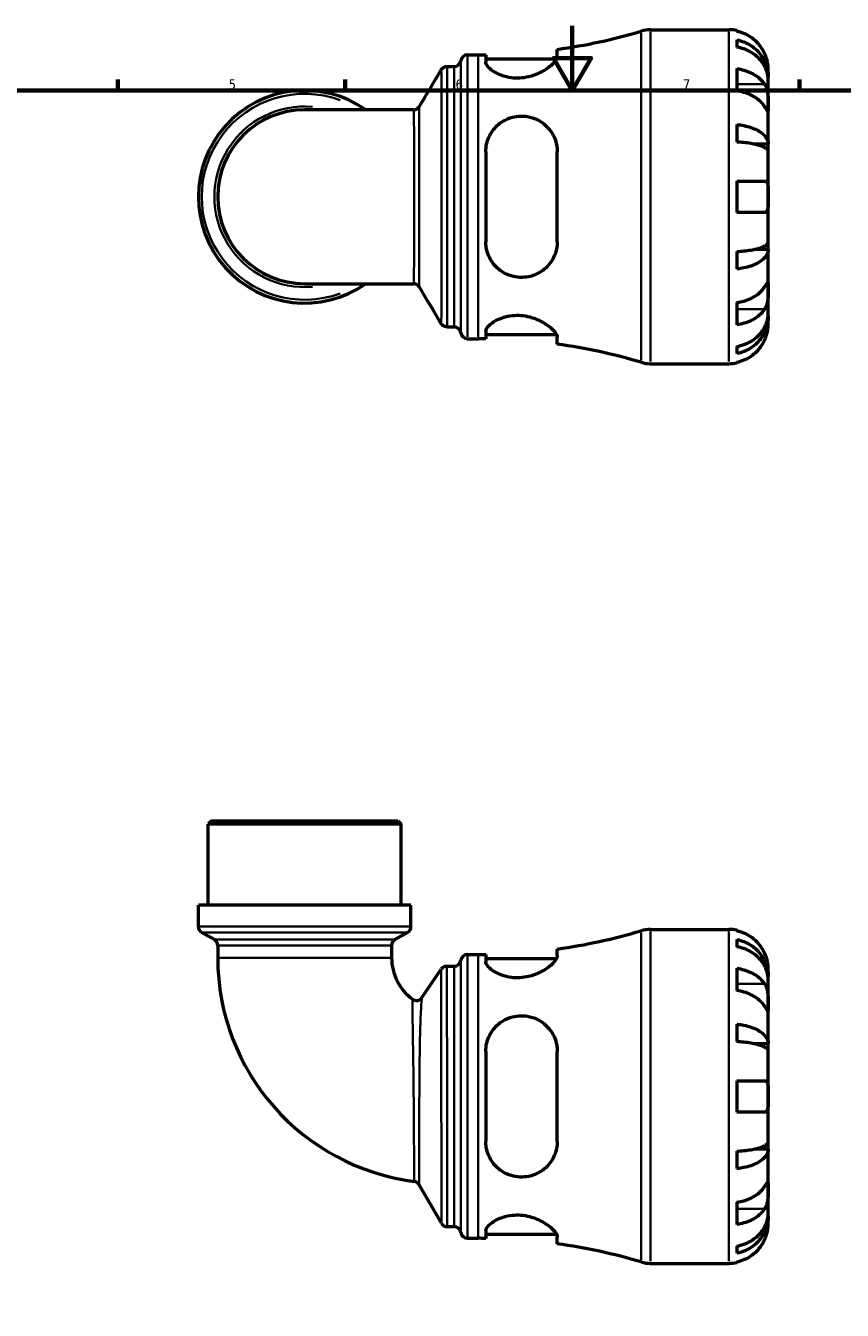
# Model space of a CAD drawing. Header units: millimetres. Extents: x 0 to 902, y -198 to 629.
# Tile 3 of 5: x 252 to 504, y 198 to 594. Entities that reach past the tile are written whole.
import ezdxf

# ---------------------------------------------------------------- set-up
doc = ezdxf.new("R2010")
doc.units = ezdxf.units.MM
for name, color, linetype, lineweight in [('Border (ANSI)', 7, 'Continuous', 70), ('Visible (ANSI)', 7, 'Continuous', 50), ('Visible Narrow (ANSI)', 7, 'Continuous', 35)]:
    doc.layers.add(name, color=color, linetype=linetype, lineweight=lineweight)
doc.styles.add('Note Text (ANSI)', font='tahoma.ttf')

# ---------------------------------------------------------------- blocks, each defined once
blk = doc.blocks.new('Borders Default Border')
at = {"layer": 'Border (ANSI)'}
for p, q in [((280.33, 574), (280.33, 577.45)), ((350.42, 574), (350.42, 577.45)), ((490.58, 574), (490.58, 577.45))]:
    blk.add_line(p, q, dxfattribs=at)
at = {"layer": 'Border (ANSI)', "flags": 128}
for points in [[(420.5, 594), (420.5, 574), (414.73, 584), (426.27, 584), (420.5, 574)], [(20, 20), (20, 574), (821, 574), (821, 20), (20, 20)]]:
    blk.add_lwpolyline(points, dxfattribs=at)
at = {"layer": 'Border (ANSI)', "char_height": 3.05, "attachment_point": 7, "style": 'Note Text (ANSI)'}
for s, insert in [('5', (314.48, 574.34)), ('6', (384.49, 574.34)), ('7', (454.6, 574.4))]:
    blk.add_mtext(s, dxfattribs=dict(at, insert=insert))

msp = doc.modelspace()

# ---------------------------------------------------------------- linework, layer by layer
at = {"layer": 'Visible (ANSI)'}
for p, q in [((444.66, 592.738), (468.816, 592.738)), ((471.241, 592.493), (471.241, 592.263)), ((415.861, 584.539), (415.861, 586.703)), ((471.241, 589.632), (471.241, 587.397)), ((388.154, 585.013), (391.494, 585.013)), ((393.811, 585.028), (393.811, 582.777)), ((393.811, 583.753), (415.646, 583.753)), ((381.863, 581.408), (384.066, 581.408)), ((471.241, 580.748), (471.241, 573.889)), ((480.941, 578.079), (480.941, 580.613)), ((480.941, 578.079), (480.89, 578.079)), ((480.941, 577.115), (480.941, 578.079)), ((480.941, 569.08), (480.941, 577.115)), ((371.546, 568.064), (337.941, 568.064)), ((480.941, 557.463), (480.941, 569.08)), ((471.241, 563.519), (471.241, 558.122)), ((393.811, 555.098), (393.811, 527.378)), ((415.861, 527.378), (415.861, 555.098)), ((480.941, 557.463), (476.65, 557.463)), ((480.941, 555.134), (480.941, 557.463)), ((480.941, 541.238), (480.941, 555.134)), ((471.241, 546.088), (471.241, 536.388)), ((480.941, 527.342), (480.941, 541.238)), ((480.941, 525.013), (480.941, 527.342)), ((471.241, 524.354), (471.241, 518.957)), ((480.941, 525.013), (476.65, 525.013)), ((480.941, 513.396), (480.941, 525.013)), ((337.941, 514.412), (371.546, 514.412)), ((480.941, 505.361), (480.941, 513.396)), ((471.241, 508.587), (471.241, 501.728)), ((480.941, 504.397), (480.89, 504.397)), ((480.941, 504.397), (480.941, 505.361)), ((480.941, 501.863), (480.941, 504.397)), ((381.863, 501.068), (384.066, 501.068)), ((393.811, 499.699), (393.811, 497.448)), ((388.154, 497.463), (391.494, 497.463)), ((393.811, 498.723), (415.646, 498.723)), ((415.861, 495.773), (415.861, 497.937)), ((471.241, 495.079), (471.241, 492.844)), ((444.66, 489.738), (468.816, 489.738)), ((471.241, 490.213), (471.241, 489.983)), ((309.164, 348.741), (308.134, 347.711)), ((309.164, 348.741), (366.718, 348.741)), ((366.718, 348.741), (367.748, 347.711)), ((367.748, 347.711), (308.134, 347.711)), ((308.134, 322.741), (308.134, 347.711)), ((367.748, 322.741), (367.748, 347.711)), ((370.729, 322.741), (305.154, 322.741)), ((305.154, 316.131), (305.154, 322.741)), ((370.729, 316.131), (370.729, 322.741)), ((310.085, 312.094), (306.184, 314.347)), ((365.798, 312.094), (369.699, 314.347)), ((444.66, 315.241), (468.816, 315.241)), ((471.241, 314.996), (471.241, 314.766)), ((311.115, 310.31), (311.115, 306.494)), ((364.768, 310.31), (364.768, 306.494)), ((415.861, 307.042), (415.861, 309.206)), ((471.241, 312.136), (471.241, 309.9)), ((388.154, 307.516), (391.494, 307.516)), ((393.811, 307.532), (393.811, 305.28)), ((393.811, 306.256), (415.646, 306.256)), ((374.097, 294.226), (380.081, 303.011)), ((381.783, 303.911), (384.066, 303.911)), ((471.241, 303.251), (471.241, 296.392)), ((480.941, 300.583), (480.941, 303.116)), ((480.941, 300.583), (480.89, 300.583)), ((480.941, 299.618), (480.941, 300.583)), ((480.941, 291.584), (480.941, 299.618)), ((480.941, 279.966), (480.941, 291.584)), ((471.241, 286.022), (471.241, 280.625)), ((393.811, 277.601), (393.811, 249.881)), ((415.861, 249.881), (415.861, 277.601)), ((480.941, 279.966), (476.65, 279.966)), ((480.941, 277.638), (480.941, 279.966)), ((480.941, 263.741), (480.941, 277.638)), ((471.241, 268.591), (471.241, 258.891)), ((480.941, 249.845), (480.941, 263.741)), ((480.941, 247.517), (480.941, 249.845)), ((471.241, 246.857), (471.241, 241.46)), ((480.941, 247.517), (476.65, 247.517)), ((480.941, 235.899), (480.941, 247.517)), ((380.099, 224.601), (373.239, 236.483)), ((480.941, 227.864), (480.941, 235.899)), ((471.241, 231.091), (471.241, 224.232)), ((480.941, 226.9), (480.89, 226.9)), ((480.941, 226.9), (480.941, 227.864)), ((480.941, 224.366), (480.941, 226.9)), ((381.883, 223.571), (384.066, 223.571)), ((393.811, 222.202), (393.811, 219.951)), ((388.154, 219.966), (391.494, 219.966)), ((393.811, 221.226), (415.646, 221.226)), ((415.861, 218.276), (415.861, 220.44)), ((471.241, 217.582), (471.241, 215.347)), ((444.66, 212.241), (468.816, 212.241)), ((471.241, 212.716), (471.241, 212.486))]:
    msp.add_line(p, q, dxfattribs=at)
for centre, radius, start, end in [((391.494, 761.527), 176.514, 277.93494, 286.53447), ((444.66, 582.438), 10.3, 90, 106.53447), ((468.816, 580.613), 12.125, 78.46304, 90), ((384.066, 583.468), 2.06, 270, 352.81924), ((388.154, 582.953), 2.06, 90, 172.81924), ((391.494, 761.527), 176.514, 270, 270.75227), ((337.941, 541.238), 32.788, 54.9032, 305.0968), ((337.941, 541.238), 26.826, 90, 270), ((384.066, 499.008), 2.06, 7.18076, 90), ((388.154, 499.523), 2.06, 187.18076, 270), ((391.494, 320.949), 176.514, 89.24773, 90), ((391.494, 320.949), 176.514, 73.46553, 82.06506), ((444.66, 500.038), 10.3, 253.46553, 270), ((468.816, 501.863), 12.125, 270, 281.53696), ((307.214, 316.131), 2.06, 180, 240), ((368.669, 316.131), 2.06, 300, 0), ((391.494, 484.03), 176.514, 277.93494, 286.53447), ((444.66, 304.941), 10.3, 90, 106.53447), ((468.816, 303.116), 12.125, 78.46304, 90), ((309.055, 310.31), 2.06, 0, 60), ((366.828, 310.31), 2.06, 120, 180), ((380.694, 306.494), 69.579, 180, 262.59036), ((380.694, 306.494), 15.926, 180, 233.23381), ((384.066, 305.971), 2.06, 270, 352.81924), ((388.154, 305.456), 2.06, 90, 172.81924), ((391.494, 484.03), 176.514, 270, 270.75227), ((381.783, 301.851), 2.06, 90, 145.73927), ((372.394, 295.386), 2.06, 233.23381, 325.73927), ((371.455, 235.453), 2.06, 30, 82.59036), ((381.883, 225.631), 2.06, 210, 270), ((384.066, 221.511), 2.06, 7.18076, 90), ((388.154, 222.026), 2.06, 187.18076, 270), ((391.494, 43.452), 176.514, 89.24773, 90), ((391.494, 43.452), 176.514, 73.46553, 82.06506), ((444.66, 222.541), 10.3, 253.46553, 270), ((468.816, 224.366), 12.125, 270, 281.53696)]:
    msp.add_arc(centre, radius, start, end, dxfattribs=at)
for points, knots in [([(479.81, 585.463), (479.555, 586.013), (479.245, 586.572), (478.437, 587.785), (477.911, 588.419), (476.852, 589.481), (476.222, 590.008), (474.866, 590.916), (474.139, 591.298), (472.776, 591.864), (472.018, 592.104), (471.241, 592.263)], [5.9143146, 5.9143146, 5.9143146, 5.9143146, 6.0897305, 6.0897305, 6.3151304, 6.3151304, 6.5397196, 6.5397196, 6.7643088, 6.7643088, 6.9824261, 6.9824261, 6.9824261, 6.9824261]), ([(471.241, 589.632), (472.019, 589.478), (472.778, 589.246), (474.141, 588.698), (474.868, 588.329), (476.224, 587.449), (476.854, 586.94), (477.913, 585.912), (478.439, 585.3), (479.347, 583.981), (479.728, 583.275), (480.302, 581.929), (480.548, 581.166), (480.867, 579.605), (480.941, 578.809), (480.941, 578.079)], [0.2300349, 0.2300349, 0.2300349, 0.2300349, 0.4483378, 0.4483378, 0.6728957, 0.6728957, 0.8974535, 0.8974535, 1.1226267, 1.1226267, 1.3478, 1.3478, 1.5738057, 1.5738057, 1.7998115, 1.7998115, 1.7998115, 1.7998115]), ([(480.941, 577.115), (480.941, 577.764), (480.867, 578.473), (480.548, 579.862), (480.302, 580.541), (479.728, 581.739), (479.347, 582.367), (478.439, 583.541), (477.913, 584.086), (476.854, 585), (476.224, 585.454), (474.868, 586.237), (474.141, 586.566), (472.778, 587.053), (472.019, 587.26), (471.241, 587.397)], [5.4054322, 5.4054322, 5.4054322, 5.4054322, 5.6314379, 5.6314379, 5.8574437, 5.8574437, 6.0826169, 6.0826169, 6.3077901, 6.3077901, 6.5323479, 6.5323479, 6.7569058, 6.7569058, 6.9752088, 6.9752088, 6.9752088, 6.9752088]), ([(415.861, 584.539), (415.861, 584.299), (415.785, 584.029), (415.327, 583.116), (414.707, 582.395), (412.94, 580.89), (411.76, 580.098), (409.354, 578.94), (408.226, 578.517), (406.139, 578.015), (405.236, 577.877), (403.438, 577.776), (402.568, 577.808), (400.64, 578.051), (399.631, 578.307), (397.449, 579.098), (396.387, 579.695), (394.757, 580.932), (394.198, 581.574), (393.859, 582.37), (393.811, 582.58), (393.811, 582.777)], [-3.9473698, -3.9473698, -3.9473698, -3.9473698, -3.7096209, -3.7096209, -3.209367, -3.209367, -2.6844563, -2.6844563, -2.3019845, -2.3019845, -2.0253087, -2.0253087, -1.7586739, -1.7586739, -1.4150477, -1.4150477, -0.9332676, -0.9332676, -0.4404999, -0.4404999, -0.2526284, -0.2526284, -0.2526284, -0.2526284]), ([(480.941, 580.613), (480.941, 580.613), (480.942, 580.672), (480.937, 580.915), (480.932, 581.11), (480.887, 581.698), (480.838, 582.127), (480.674, 582.963), (480.586, 583.327), (480.391, 583.987), (480.295, 584.273), (480.078, 584.853), (479.955, 585.146), (479.818, 585.444), (479.814, 585.453), (479.81, 585.463)], [-3.37535926, -3.37535926, -3.37535926, -3.37535926, -3.24472064, -3.24472064, -3.10081281, -3.10081281, -2.91318515, -2.91318515, -2.78540812, -2.78540812, -2.69094331, -2.69094331, -2.59427293, -2.59427293, -2.59108226, -2.59108226, -2.59108226, -2.59108226]), ([(380.094, 580.405), (380.125, 580.457), (380.163, 580.515), (380.261, 580.647), (380.322, 580.72), (380.483, 580.882), (380.584, 580.971), (380.848, 581.148), (381.012, 581.236), (381.404, 581.367), (381.632, 581.408), (381.863, 581.408)], [3.1401688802, 3.1401688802, 3.1401688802, 3.1401688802, 3.1404561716, 3.1404561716, 3.1407434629, 3.1407434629, 3.1410307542, 3.1410307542, 3.1413180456, 3.1413180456, 3.1416053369, 3.1416053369, 3.1416053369, 3.1416053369]), ([(471.241, 580.748), (472.018, 580.635), (472.776, 580.466), (474.139, 580.066), (474.866, 579.795), (476.222, 579.153), (476.852, 578.78), (477.911, 578.029), (478.437, 577.581), (479.245, 576.724), (479.555, 576.328), (479.81, 575.939)], [0.2300371, 0.2300371, 0.2300371, 0.2300371, 0.4481544, 0.4481544, 0.6727436, 0.6727436, 0.8973328, 0.8973328, 1.1227327, 1.1227327, 1.2981486, 1.2981486, 1.2981486, 1.2981486]), ([(479.81, 575.939), (479.863, 575.857), (479.915, 575.772), (480.097, 575.449), (480.216, 575.193), (480.434, 574.618), (480.529, 574.298), (480.721, 573.478), (480.796, 572.97), (480.904, 571.841), (480.925, 571.234), (480.944, 570.073), (480.941, 569.534), (480.941, 569.08)], [-0.78090098, -0.78090098, -0.78090098, -0.78090098, -0.74249641, -0.74249641, -0.64168011, -0.64168011, -0.53308797, -0.53308797, -0.37727943, -0.37727943, -0.19250343, -0.19250343, 0, 0, 0, 0]), ([(479.81, 569.08), (479.555, 569.469), (479.245, 569.865), (478.437, 570.722), (477.911, 571.17), (476.852, 571.921), (476.222, 572.294), (474.866, 572.936), (474.139, 573.207), (472.776, 573.607), (472.018, 573.776), (471.241, 573.889)], [5.9143146, 5.9143146, 5.9143146, 5.9143146, 6.0897305, 6.0897305, 6.3151304, 6.3151304, 6.5397196, 6.5397196, 6.7643088, 6.7643088, 6.9824261, 6.9824261, 6.9824261, 6.9824261]), ([(371.546, 568.064), (371.766, 568.064), (371.986, 568.102), (372.373, 568.227), (372.539, 568.312), (372.806, 568.488), (372.91, 568.577), (373.075, 568.74), (373.138, 568.815), (373.239, 568.949), (373.278, 569.008), (373.31, 569.063), (373.311, 569.064), (373.311, 569.065)], [-1.55627022, -1.55627022, -1.55627022, -1.55627022, -1.554276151, -1.554276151, -1.552240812, -1.552240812, -1.550205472, -1.550205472, -1.548170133, -1.548170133, -1.546134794, -1.546134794, -1.546093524, -1.546093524, -1.546093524, -1.546093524]), ([(480.941, 569.08), (480.941, 568.812), (480.942, 568.576), (480.939, 568.166), (480.936, 567.998), (480.911, 567.721), (480.884, 567.648), (480.773, 567.674), (480.692, 567.765), (480.495, 568.038), (480.398, 568.182), (480.175, 568.521), (480.051, 568.71), (479.88, 568.972), (479.845, 569.026), (479.81, 569.08)], [0, 0, 0, 0, 0.11375655, 0.11375655, 0.23538098, 0.23538098, 0.39430899, 0.39430899, 0.54630686, 0.54630686, 0.65204055, 0.65204055, 0.75381821, 0.75381821, 0.77933795, 0.77933795, 0.77933795, 0.77933795]), ([(393.811, 555.098), (393.811, 555.108), (393.811, 555.119), (393.814, 555.931), (393.903, 556.723), (394.4, 558.955), (395.019, 560.329), (396.735, 562.716), (397.827, 563.741), (400.016, 565.069), (401, 565.491), (402.892, 565.985), (403.756, 566.105), (405.566, 566.139), (406.486, 566.037), (408.587, 565.54), (409.712, 565.057), (412.07, 563.571), (413.21, 562.44), (414.856, 559.918), (415.413, 558.55), (415.8, 556.434), (415.861, 555.77), (415.861, 555.098)], [-3.8955408, -3.8955408, -3.8955408, -3.8955408, -3.8922757, -3.8922757, -3.6389439, -3.6389439, -3.1579725, -3.1579725, -2.6857815, -2.6857815, -2.3575836, -2.3575836, -2.0942089, -2.0942089, -1.8110368, -1.8110368, -1.4230694, -1.4230694, -0.8979734, -0.8979734, -0.4181575, -0.4181575, -0.2054532, -0.2054532, -0.2054532, -0.2054532]), ([(471.241, 563.519), (472.019, 563.438), (472.778, 563.317), (474.141, 563.029), (474.868, 562.836), (476.224, 562.375), (476.854, 562.107), (477.913, 561.569), (478.439, 561.248), (479.347, 560.556), (479.728, 560.186), (480.302, 559.481), (480.548, 559.08), (480.867, 558.262), (480.941, 557.845), (480.941, 557.463)], [0.2300349, 0.2300349, 0.2300349, 0.2300349, 0.4483378, 0.4483378, 0.6728957, 0.6728957, 0.8974535, 0.8974535, 1.1226267, 1.1226267, 1.3478, 1.3478, 1.5738057, 1.5738057, 1.7998115, 1.7998115, 1.7998115, 1.7998115]), ([(480.941, 555.134), (480.941, 555.323), (480.867, 555.529), (480.548, 555.932), (480.302, 556.13), (479.728, 556.478), (479.347, 556.661), (478.439, 557.002), (477.913, 557.16), (476.854, 557.426), (476.224, 557.558), (474.868, 557.785), (474.141, 557.881), (472.778, 558.022), (472.019, 558.082), (471.241, 558.122)], [5.4054322, 5.4054322, 5.4054322, 5.4054322, 5.6314379, 5.6314379, 5.8574437, 5.8574437, 6.0826169, 6.0826169, 6.3077901, 6.3077901, 6.5323479, 6.5323479, 6.7569058, 6.7569058, 6.9752088, 6.9752088, 6.9752088, 6.9752088]), ([(471.241, 546.088), (472.018, 546.088), (472.776, 546.088), (474.139, 546.088), (474.866, 546.088), (476.222, 546.088), (476.852, 546.088), (477.911, 546.088), (478.437, 546.088), (479.245, 546.088), (479.555, 546.088), (479.81, 546.088)], [0.2300371, 0.2300371, 0.2300371, 0.2300371, 0.4481544, 0.4481544, 0.6727436, 0.6727436, 0.8973328, 0.8973328, 1.1227327, 1.1227327, 1.2981486, 1.2981486, 1.2981486, 1.2981486]), ([(479.81, 546.088), (479.88, 546.088), (479.947, 546.081), (480.128, 546.04), (480.234, 545.989), (480.435, 545.824), (480.526, 545.704), (480.718, 545.312), (480.796, 545), (480.904, 544.185), (480.925, 543.67), (480.944, 542.513), (480.941, 541.879), (480.941, 541.238)], [-0.77507703, -0.77507703, -0.77507703, -0.77507703, -0.72560399, -0.72560399, -0.63594265, -0.63594265, -0.53365641, -0.53365641, -0.3753162, -0.3753162, -0.19216783, -0.19216783, 0, 0, 0, 0]), ([(480.941, 541.238), (480.941, 540.803), (480.942, 540.369), (480.937, 539.487), (480.932, 539.047), (480.887, 538.118), (480.838, 537.665), (480.674, 537.061), (480.586, 536.865), (480.391, 536.608), (480.295, 536.527), (480.078, 536.417), (479.955, 536.39), (479.818, 536.388), (479.814, 536.388), (479.81, 536.388)], [-3.37535926, -3.37535926, -3.37535926, -3.37535926, -3.24472064, -3.24472064, -3.10081281, -3.10081281, -2.91318515, -2.91318515, -2.78540812, -2.78540812, -2.69094331, -2.69094331, -2.59427293, -2.59427293, -2.59108226, -2.59108226, -2.59108226, -2.59108226]), ([(479.81, 536.388), (479.555, 536.388), (479.245, 536.388), (478.437, 536.388), (477.911, 536.388), (476.852, 536.388), (476.222, 536.388), (474.866, 536.388), (474.139, 536.388), (472.776, 536.388), (472.018, 536.388), (471.241, 536.388)], [5.9143146, 5.9143146, 5.9143146, 5.9143146, 6.0897305, 6.0897305, 6.3151304, 6.3151304, 6.5397196, 6.5397196, 6.7643088, 6.7643088, 6.9824261, 6.9824261, 6.9824261, 6.9824261]), ([(415.861, 527.378), (415.861, 526.629), (415.785, 525.888), (415.327, 523.651), (414.707, 522.244), (412.94, 519.739), (411.76, 518.649), (409.354, 517.253), (408.226, 516.814), (406.139, 516.394), (405.236, 516.322), (403.438, 516.406), (402.568, 516.553), (400.64, 517.12), (399.631, 517.598), (397.449, 519.052), (396.387, 520.143), (394.757, 522.66), (394.198, 524.1), (393.859, 526.199), (393.811, 526.787), (393.811, 527.378)], [-3.9473698, -3.9473698, -3.9473698, -3.9473698, -3.7096209, -3.7096209, -3.209367, -3.209367, -2.6844563, -2.6844563, -2.3019845, -2.3019845, -2.0253087, -2.0253087, -1.7586739, -1.7586739, -1.4150477, -1.4150477, -0.9332676, -0.9332676, -0.4404999, -0.4404999, -0.2526284, -0.2526284, -0.2526284, -0.2526284]), ([(471.241, 524.354), (472.019, 524.394), (472.778, 524.454), (474.141, 524.595), (474.868, 524.691), (476.224, 524.918), (476.854, 525.05), (477.913, 525.316), (478.439, 525.474), (479.347, 525.815), (479.728, 525.998), (480.302, 526.346), (480.548, 526.543), (480.867, 526.947), (480.941, 527.153), (480.941, 527.342)], [0.2300349, 0.2300349, 0.2300349, 0.2300349, 0.4483378, 0.4483378, 0.6728957, 0.6728957, 0.8974535, 0.8974535, 1.1226267, 1.1226267, 1.3478, 1.3478, 1.5738057, 1.5738057, 1.7998115, 1.7998115, 1.7998115, 1.7998115]), ([(480.941, 525.013), (480.941, 524.631), (480.867, 524.213), (480.548, 523.396), (480.302, 522.995), (479.728, 522.29), (479.347, 521.92), (478.439, 521.228), (477.913, 520.907), (476.854, 520.368), (476.224, 520.101), (474.868, 519.64), (474.141, 519.447), (472.778, 519.159), (472.019, 519.038), (471.241, 518.957)], [5.4054322, 5.4054322, 5.4054322, 5.4054322, 5.6314379, 5.6314379, 5.8574437, 5.8574437, 6.0826169, 6.0826169, 6.3077901, 6.3077901, 6.5323479, 6.5323479, 6.7569058, 6.7569058, 6.9752088, 6.9752088, 6.9752088, 6.9752088]), ([(373.311, 513.411), (373.28, 513.464), (373.242, 513.523), (373.141, 513.657), (373.079, 513.731), (372.916, 513.894), (372.813, 513.983), (372.548, 514.158), (372.384, 514.245), (371.995, 514.372), (371.771, 514.412), (371.546, 514.412)], [1.546092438, 1.546092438, 1.546092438, 1.546092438, 1.548127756, 1.548127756, 1.550163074, 1.550163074, 1.552198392, 1.552198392, 1.55423371, 1.55423371, 1.556269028, 1.556269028, 1.556269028, 1.556269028]), ([(471.241, 508.587), (472.018, 508.7), (472.776, 508.869), (474.139, 509.269), (474.866, 509.539), (476.222, 510.182), (476.852, 510.555), (477.911, 511.306), (478.437, 511.754), (479.245, 512.611), (479.555, 513.007), (479.81, 513.396)], [0.2300371, 0.2300371, 0.2300371, 0.2300371, 0.4481544, 0.4481544, 0.6727436, 0.6727436, 0.8973328, 0.8973328, 1.1227327, 1.1227327, 1.2981486, 1.2981486, 1.2981486, 1.2981486]), ([(479.81, 513.396), (479.863, 513.478), (479.915, 513.557), (480.097, 513.836), (480.216, 514.019), (480.434, 514.348), (480.529, 514.488), (480.721, 514.745), (480.796, 514.822), (480.904, 514.809), (480.925, 514.686), (480.944, 514.208), (480.941, 513.849), (480.941, 513.396)], [-0.78090098, -0.78090098, -0.78090098, -0.78090098, -0.74249641, -0.74249641, -0.64168011, -0.64168011, -0.53308797, -0.53308797, -0.37727943, -0.37727943, -0.19250343, -0.19250343, 0, 0, 0, 0]), ([(480.941, 513.396), (480.941, 513.128), (480.942, 512.829), (480.939, 512.161), (480.936, 511.79), (480.911, 510.898), (480.884, 510.371), (480.773, 509.341), (480.692, 508.849), (480.495, 508.058), (480.398, 507.751), (480.175, 507.189), (480.051, 506.936), (479.88, 506.648), (479.845, 506.591), (479.81, 506.537)], [0, 0, 0, 0, 0.11375655, 0.11375655, 0.23538098, 0.23538098, 0.39430899, 0.39430899, 0.54630686, 0.54630686, 0.65204055, 0.65204055, 0.75381821, 0.75381821, 0.77933795, 0.77933795, 0.77933795, 0.77933795]), ([(393.811, 499.699), (393.811, 499.702), (393.811, 499.706), (393.814, 499.978), (393.903, 500.268), (394.4, 501.152), (395.019, 501.785), (396.735, 502.984), (397.827, 503.552), (400.016, 504.27), (401, 504.491), (402.892, 504.685), (403.756, 504.697), (405.566, 504.557), (406.486, 504.395), (408.587, 503.838), (409.712, 503.387), (412.07, 502.187), (413.21, 501.388), (414.856, 499.917), (415.413, 499.235), (415.8, 498.391), (415.861, 498.152), (415.861, 497.937)], [-3.8955408, -3.8955408, -3.8955408, -3.8955408, -3.8922757, -3.8922757, -3.6389439, -3.6389439, -3.1579725, -3.1579725, -2.6857815, -2.6857815, -2.3575836, -2.3575836, -2.0942089, -2.0942089, -1.8110368, -1.8110368, -1.4230694, -1.4230694, -0.8979734, -0.8979734, -0.4181575, -0.4181575, -0.2054532, -0.2054532, -0.2054532, -0.2054532]), ([(479.81, 506.537), (479.555, 506.148), (479.245, 505.752), (478.437, 504.895), (477.911, 504.447), (476.852, 503.696), (476.222, 503.323), (474.866, 502.681), (474.139, 502.41), (472.776, 502.01), (472.018, 501.841), (471.241, 501.728)], [5.9143146, 5.9143146, 5.9143146, 5.9143146, 6.0897305, 6.0897305, 6.3151304, 6.3151304, 6.5397196, 6.5397196, 6.7643088, 6.7643088, 6.9824261, 6.9824261, 6.9824261, 6.9824261]), ([(471.241, 495.079), (472.019, 495.216), (472.778, 495.423), (474.141, 495.91), (474.868, 496.239), (476.224, 497.022), (476.854, 497.475), (477.913, 498.39), (478.439, 498.935), (479.347, 500.109), (479.728, 500.737), (480.302, 501.935), (480.548, 502.614), (480.867, 504.003), (480.941, 504.712), (480.941, 505.361)], [0.2300349, 0.2300349, 0.2300349, 0.2300349, 0.4483378, 0.4483378, 0.6728957, 0.6728957, 0.8974535, 0.8974535, 1.1226267, 1.1226267, 1.3478, 1.3478, 1.5738057, 1.5738057, 1.7998115, 1.7998115, 1.7998115, 1.7998115]), ([(480.941, 504.397), (480.941, 503.667), (480.867, 502.871), (480.548, 501.31), (480.302, 500.547), (479.728, 499.201), (479.347, 498.495), (478.439, 497.176), (477.913, 496.564), (476.854, 495.536), (476.224, 495.026), (474.868, 494.147), (474.141, 493.778), (472.778, 493.23), (472.019, 492.998), (471.241, 492.844)], [5.4054322, 5.4054322, 5.4054322, 5.4054322, 5.6314379, 5.6314379, 5.8574437, 5.8574437, 6.0826169, 6.0826169, 6.3077901, 6.3077901, 6.5323479, 6.5323479, 6.7569058, 6.7569058, 6.9752088, 6.9752088, 6.9752088, 6.9752088]), ([(381.863, 501.068), (381.643, 501.068), (381.425, 501.105), (381.036, 501.23), (380.869, 501.316), (380.599, 501.493), (380.496, 501.582), (380.331, 501.745), (380.269, 501.82), (380.168, 501.953), (380.13, 502.012), (380.097, 502.066), (380.096, 502.069), (380.094, 502.071)], [6.283182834, 6.283182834, 6.283182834, 6.283182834, 6.2834571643, 6.2834571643, 6.2837444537, 6.2837444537, 6.284031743, 6.284031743, 6.2843190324, 6.2843190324, 6.2846063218, 6.2846063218, 6.2846192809, 6.2846192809, 6.2846192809, 6.2846192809]), ([(479.81, 497.013), (479.88, 497.165), (479.947, 497.318), (480.128, 497.751), (480.234, 498.031), (480.435, 498.624), (480.526, 498.934), (480.718, 499.695), (480.796, 500.119), (480.904, 500.913), (480.925, 501.254), (480.944, 501.736), (480.941, 501.863), (480.941, 501.863)], [-0.77507703, -0.77507703, -0.77507703, -0.77507703, -0.72560399, -0.72560399, -0.63594265, -0.63594265, -0.53365641, -0.53365641, -0.3753162, -0.3753162, -0.19216783, -0.19216783, 0, 0, 0, 0]), ([(471.241, 490.213), (472.018, 490.372), (472.776, 490.612), (474.139, 491.178), (474.866, 491.56), (476.222, 492.468), (476.852, 492.995), (477.911, 494.057), (478.437, 494.691), (479.245, 495.904), (479.555, 496.463), (479.81, 497.013)], [0.2300371, 0.2300371, 0.2300371, 0.2300371, 0.4481544, 0.4481544, 0.6727436, 0.6727436, 0.8973328, 0.8973328, 1.1227327, 1.1227327, 1.2981486, 1.2981486, 1.2981486, 1.2981486]), ([(479.81, 307.966), (479.555, 308.516), (479.245, 309.076), (478.437, 310.288), (477.911, 310.922), (476.852, 311.984), (476.222, 312.511), (474.866, 313.42), (474.139, 313.802), (472.776, 314.368), (472.018, 314.607), (471.241, 314.766)], [5.9143146, 5.9143146, 5.9143146, 5.9143146, 6.0897305, 6.0897305, 6.3151304, 6.3151304, 6.5397196, 6.5397196, 6.7643088, 6.7643088, 6.9824261, 6.9824261, 6.9824261, 6.9824261]), ([(471.241, 312.136), (472.019, 311.981), (472.778, 311.75), (474.141, 311.202), (474.868, 310.832), (476.224, 309.953), (476.854, 309.443), (477.913, 308.416), (478.439, 307.803), (479.347, 306.484), (479.728, 305.778), (480.302, 304.433), (480.548, 303.669), (480.867, 302.109), (480.941, 301.312), (480.941, 300.583)], [0.2300349, 0.2300349, 0.2300349, 0.2300349, 0.4483378, 0.4483378, 0.6728957, 0.6728957, 0.8974535, 0.8974535, 1.1226267, 1.1226267, 1.3478, 1.3478, 1.5738057, 1.5738057, 1.7998115, 1.7998115, 1.7998115, 1.7998115]), ([(480.941, 299.618), (480.941, 300.267), (480.867, 300.976), (480.548, 302.365), (480.302, 303.045), (479.728, 304.242), (479.347, 304.871), (478.439, 306.044), (477.913, 306.589), (476.854, 307.504), (476.224, 307.957), (474.868, 308.74), (474.141, 309.069), (472.778, 309.557), (472.019, 309.763), (471.241, 309.9)], [5.4054322, 5.4054322, 5.4054322, 5.4054322, 5.6314379, 5.6314379, 5.8574437, 5.8574437, 6.0826169, 6.0826169, 6.3077901, 6.3077901, 6.5323479, 6.5323479, 6.7569058, 6.7569058, 6.9752088, 6.9752088, 6.9752088, 6.9752088]), ([(415.861, 307.042), (415.861, 306.802), (415.785, 306.533), (415.327, 305.619), (414.707, 304.898), (412.94, 303.393), (411.76, 302.601), (409.354, 301.443), (408.226, 301.02), (406.139, 300.518), (405.236, 300.38), (403.438, 300.279), (402.568, 300.311), (400.64, 300.555), (399.631, 300.811), (397.449, 301.601), (396.387, 302.198), (394.757, 303.435), (394.198, 304.077), (393.859, 304.873), (393.811, 305.083), (393.811, 305.28)], [-3.9473698, -3.9473698, -3.9473698, -3.9473698, -3.7096209, -3.7096209, -3.209367, -3.209367, -2.6844563, -2.6844563, -2.3019845, -2.3019845, -2.0253087, -2.0253087, -1.7586739, -1.7586739, -1.4150477, -1.4150477, -0.9332676, -0.9332676, -0.4404999, -0.4404999, -0.2526284, -0.2526284, -0.2526284, -0.2526284]), ([(480.941, 303.116), (480.941, 303.116), (480.942, 303.189), (480.935, 303.493), (480.927, 303.741), (480.868, 304.36), (480.821, 304.714), (480.676, 305.457), (480.587, 305.829), (480.399, 306.462), (480.318, 306.709), (480.145, 307.182), (480.055, 307.407), (479.911, 307.743), (479.861, 307.855), (479.81, 307.966)], [0, 0, 0, 0, 0.14558971, 0.14558971, 0.30930841, 0.30930841, 0.45830506, 0.45830506, 0.58735107, 0.58735107, 0.66775406, 0.66775406, 0.73999155, 0.73999155, 0.77632248, 0.77632248, 0.77632248, 0.77632248]), ([(471.241, 303.251), (472.018, 303.138), (472.776, 302.969), (474.139, 302.569), (474.866, 302.299), (476.222, 301.656), (476.852, 301.284), (477.911, 300.532), (478.437, 300.085), (479.245, 299.227), (479.555, 298.831), (479.81, 298.443)], [0.2300371, 0.2300371, 0.2300371, 0.2300371, 0.4481544, 0.4481544, 0.6727436, 0.6727436, 0.8973328, 0.8973328, 1.1227327, 1.1227327, 1.2981486, 1.2981486, 1.2981486, 1.2981486]), ([(479.81, 298.443), (479.863, 298.361), (479.915, 298.275), (480.097, 297.952), (480.216, 297.696), (480.434, 297.121), (480.529, 296.802), (480.721, 295.981), (480.796, 295.473), (480.904, 294.345), (480.925, 293.738), (480.944, 292.576), (480.941, 292.037), (480.941, 291.584)], [-0.78090098, -0.78090098, -0.78090098, -0.78090098, -0.74249641, -0.74249641, -0.64168011, -0.64168011, -0.53308797, -0.53308797, -0.37727943, -0.37727943, -0.19250343, -0.19250343, 0, 0, 0, 0]), ([(479.81, 291.584), (479.555, 291.972), (479.245, 292.368), (478.437, 293.226), (477.911, 293.674), (476.852, 294.425), (476.222, 294.797), (474.866, 295.44), (474.139, 295.71), (472.776, 296.11), (472.018, 296.279), (471.241, 296.392)], [5.9143146, 5.9143146, 5.9143146, 5.9143146, 6.0897305, 6.0897305, 6.3151304, 6.3151304, 6.5397196, 6.5397196, 6.7643088, 6.7643088, 6.9824261, 6.9824261, 6.9824261, 6.9824261]), ([(480.941, 291.584), (480.941, 291.315), (480.942, 291.08), (480.939, 290.669), (480.936, 290.501), (480.911, 290.224), (480.884, 290.151), (480.773, 290.177), (480.692, 290.268), (480.495, 290.541), (480.398, 290.686), (480.175, 291.024), (480.051, 291.214), (479.88, 291.475), (479.845, 291.529), (479.81, 291.584)], [0, 0, 0, 0, 0.11375655, 0.11375655, 0.23538098, 0.23538098, 0.39430899, 0.39430899, 0.54630686, 0.54630686, 0.65204055, 0.65204055, 0.75381821, 0.75381821, 0.77933795, 0.77933795, 0.77933795, 0.77933795]), ([(393.811, 277.601), (393.811, 277.612), (393.811, 277.622), (393.814, 278.434), (393.903, 279.227), (394.4, 281.458), (395.019, 282.832), (396.735, 285.219), (397.827, 286.244), (400.016, 287.572), (401, 287.994), (402.892, 288.488), (403.756, 288.608), (405.566, 288.642), (406.486, 288.54), (408.587, 288.044), (409.712, 287.561), (412.07, 286.074), (413.21, 284.943), (414.856, 282.421), (415.413, 281.053), (415.8, 278.937), (415.861, 278.273), (415.861, 277.601)], [-3.8955408, -3.8955408, -3.8955408, -3.8955408, -3.8922757, -3.8922757, -3.6389439, -3.6389439, -3.1579725, -3.1579725, -2.6857815, -2.6857815, -2.3575836, -2.3575836, -2.0942089, -2.0942089, -1.8110368, -1.8110368, -1.4230694, -1.4230694, -0.8979734, -0.8979734, -0.4181575, -0.4181575, -0.2054532, -0.2054532, -0.2054532, -0.2054532]), ([(471.241, 286.022), (472.019, 285.941), (472.778, 285.82), (474.141, 285.533), (474.868, 285.339), (476.224, 284.878), (476.854, 284.611), (477.913, 284.072), (478.439, 283.751), (479.347, 283.06), (479.728, 282.69), (480.302, 281.984), (480.548, 281.584), (480.867, 280.766), (480.941, 280.348), (480.941, 279.966)], [0.2300349, 0.2300349, 0.2300349, 0.2300349, 0.4483378, 0.4483378, 0.6728957, 0.6728957, 0.8974535, 0.8974535, 1.1226267, 1.1226267, 1.3478, 1.3478, 1.5738057, 1.5738057, 1.7998115, 1.7998115, 1.7998115, 1.7998115]), ([(480.941, 277.638), (480.941, 277.826), (480.867, 278.032), (480.548, 278.436), (480.302, 278.633), (479.728, 278.981), (479.347, 279.164), (478.439, 279.505), (477.913, 279.663), (476.854, 279.929), (476.224, 280.061), (474.868, 280.288), (474.141, 280.384), (472.778, 280.526), (472.019, 280.586), (471.241, 280.625)], [5.4054322, 5.4054322, 5.4054322, 5.4054322, 5.6314379, 5.6314379, 5.8574437, 5.8574437, 6.0826169, 6.0826169, 6.3077901, 6.3077901, 6.5323479, 6.5323479, 6.7569058, 6.7569058, 6.9752088, 6.9752088, 6.9752088, 6.9752088]), ([(471.241, 268.591), (472.018, 268.591), (472.776, 268.591), (474.139, 268.591), (474.866, 268.591), (476.222, 268.591), (476.852, 268.591), (477.911, 268.591), (478.437, 268.591), (479.245, 268.591), (479.555, 268.591), (479.81, 268.591)], [0.2300371, 0.2300371, 0.2300371, 0.2300371, 0.4481544, 0.4481544, 0.6727436, 0.6727436, 0.8973328, 0.8973328, 1.1227327, 1.1227327, 1.2981486, 1.2981486, 1.2981486, 1.2981486]), ([(479.81, 268.591), (479.88, 268.591), (479.947, 268.584), (480.128, 268.543), (480.234, 268.492), (480.435, 268.327), (480.526, 268.207), (480.718, 267.816), (480.796, 267.504), (480.904, 266.688), (480.925, 266.173), (480.944, 265.017), (480.941, 264.382), (480.941, 263.741)], [-0.77507703, -0.77507703, -0.77507703, -0.77507703, -0.72560399, -0.72560399, -0.63594265, -0.63594265, -0.53365641, -0.53365641, -0.3753162, -0.3753162, -0.19216783, -0.19216783, 0, 0, 0, 0]), ([(480.941, 263.741), (480.941, 263.306), (480.942, 262.872), (480.937, 261.99), (480.932, 261.551), (480.887, 260.621), (480.838, 260.168), (480.674, 259.564), (480.586, 259.368), (480.391, 259.112), (480.295, 259.031), (480.078, 258.921), (479.955, 258.893), (479.818, 258.891), (479.814, 258.891), (479.81, 258.891)], [-3.37535926, -3.37535926, -3.37535926, -3.37535926, -3.24472064, -3.24472064, -3.10081281, -3.10081281, -2.91318515, -2.91318515, -2.78540812, -2.78540812, -2.69094331, -2.69094331, -2.59427293, -2.59427293, -2.59108226, -2.59108226, -2.59108226, -2.59108226]), ([(479.81, 258.891), (479.555, 258.891), (479.245, 258.891), (478.437, 258.891), (477.911, 258.891), (476.852, 258.891), (476.222, 258.891), (474.866, 258.891), (474.139, 258.891), (472.776, 258.891), (472.018, 258.891), (471.241, 258.891)], [5.9143146, 5.9143146, 5.9143146, 5.9143146, 6.0897305, 6.0897305, 6.3151304, 6.3151304, 6.5397196, 6.5397196, 6.7643088, 6.7643088, 6.9824261, 6.9824261, 6.9824261, 6.9824261]), ([(415.861, 249.881), (415.861, 249.132), (415.785, 248.392), (415.327, 246.154), (414.707, 244.748), (412.94, 242.243), (411.76, 241.152), (409.354, 239.757), (408.226, 239.318), (406.139, 238.897), (405.236, 238.825), (403.438, 238.91), (402.568, 239.056), (400.64, 239.623), (399.631, 240.102), (397.449, 241.556), (396.387, 242.646), (394.757, 245.164), (394.198, 246.604), (393.859, 248.702), (393.811, 249.29), (393.811, 249.881)], [-3.9473698, -3.9473698, -3.9473698, -3.9473698, -3.7096209, -3.7096209, -3.209367, -3.209367, -2.6844563, -2.6844563, -2.3019845, -2.3019845, -2.0253087, -2.0253087, -1.7586739, -1.7586739, -1.4150477, -1.4150477, -0.9332676, -0.9332676, -0.4404999, -0.4404999, -0.2526284, -0.2526284, -0.2526284, -0.2526284]), ([(471.241, 246.857), (472.019, 246.897), (472.778, 246.957), (474.141, 247.099), (474.868, 247.194), (476.224, 247.422), (476.854, 247.553), (477.913, 247.819), (478.439, 247.978), (479.347, 248.319), (479.728, 248.501), (480.302, 248.849), (480.548, 249.047), (480.867, 249.45), (480.941, 249.656), (480.941, 249.845)], [0.2300349, 0.2300349, 0.2300349, 0.2300349, 0.4483378, 0.4483378, 0.6728957, 0.6728957, 0.8974535, 0.8974535, 1.1226267, 1.1226267, 1.3478, 1.3478, 1.5738057, 1.5738057, 1.7998115, 1.7998115, 1.7998115, 1.7998115]), ([(480.941, 247.517), (480.941, 247.134), (480.867, 246.717), (480.548, 245.899), (480.302, 245.498), (479.728, 244.793), (479.347, 244.423), (478.439, 243.731), (477.913, 243.41), (476.854, 242.872), (476.224, 242.605), (474.868, 242.144), (474.141, 241.95), (472.778, 241.663), (472.019, 241.541), (471.241, 241.46)], [5.4054322, 5.4054322, 5.4054322, 5.4054322, 5.6314379, 5.6314379, 5.8574437, 5.8574437, 6.0826169, 6.0826169, 6.3077901, 6.3077901, 6.5323479, 6.5323479, 6.7569058, 6.7569058, 6.9752088, 6.9752088, 6.9752088, 6.9752088]), ([(471.241, 231.091), (472.018, 231.203), (472.776, 231.373), (474.139, 231.773), (474.866, 232.043), (476.222, 232.685), (476.852, 233.058), (477.911, 233.809), (478.437, 234.257), (479.245, 235.114), (479.555, 235.51), (479.81, 235.899)], [0.2300371, 0.2300371, 0.2300371, 0.2300371, 0.4481544, 0.4481544, 0.6727436, 0.6727436, 0.8973328, 0.8973328, 1.1227327, 1.1227327, 1.2981486, 1.2981486, 1.2981486, 1.2981486]), ([(479.81, 235.899), (479.863, 235.981), (479.915, 236.061), (480.097, 236.34), (480.216, 236.522), (480.434, 236.851), (480.529, 236.992), (480.721, 237.249), (480.796, 237.325), (480.904, 237.312), (480.925, 237.189), (480.944, 236.712), (480.941, 236.353), (480.941, 235.899)], [-0.78090098, -0.78090098, -0.78090098, -0.78090098, -0.74249641, -0.74249641, -0.64168011, -0.64168011, -0.53308797, -0.53308797, -0.37727943, -0.37727943, -0.19250343, -0.19250343, 0, 0, 0, 0]), ([(480.941, 235.899), (480.941, 235.631), (480.942, 235.332), (480.939, 234.664), (480.936, 234.293), (480.911, 233.401), (480.884, 232.874), (480.773, 231.844), (480.692, 231.352), (480.495, 230.561), (480.398, 230.254), (480.175, 229.692), (480.051, 229.439), (479.88, 229.151), (479.845, 229.095), (479.81, 229.04)], [0, 0, 0, 0, 0.11375655, 0.11375655, 0.23538098, 0.23538098, 0.39430899, 0.39430899, 0.54630686, 0.54630686, 0.65204055, 0.65204055, 0.75381821, 0.75381821, 0.77933795, 0.77933795, 0.77933795, 0.77933795]), ([(393.811, 222.202), (393.811, 222.206), (393.811, 222.209), (393.814, 222.481), (393.903, 222.771), (394.4, 223.655), (395.019, 224.289), (396.735, 225.488), (397.827, 226.056), (400.016, 226.774), (401, 226.994), (402.892, 227.189), (403.756, 227.2), (405.566, 227.06), (406.486, 226.898), (408.587, 226.341), (409.712, 225.89), (412.07, 224.69), (413.21, 223.891), (414.856, 222.42), (415.413, 221.739), (415.8, 220.894), (415.861, 220.655), (415.861, 220.44)], [-3.8955408, -3.8955408, -3.8955408, -3.8955408, -3.8922757, -3.8922757, -3.6389439, -3.6389439, -3.1579725, -3.1579725, -2.6857815, -2.6857815, -2.3575836, -2.3575836, -2.0942089, -2.0942089, -1.8110368, -1.8110368, -1.4230694, -1.4230694, -0.8979734, -0.8979734, -0.4181575, -0.4181575, -0.2054532, -0.2054532, -0.2054532, -0.2054532]), ([(479.81, 229.04), (479.555, 228.651), (479.245, 228.256), (478.437, 227.398), (477.911, 226.95), (476.852, 226.199), (476.222, 225.827), (474.866, 225.184), (474.139, 224.914), (472.776, 224.514), (472.018, 224.344), (471.241, 224.232)], [5.9143146, 5.9143146, 5.9143146, 5.9143146, 6.0897305, 6.0897305, 6.3151304, 6.3151304, 6.5397196, 6.5397196, 6.7643088, 6.7643088, 6.9824261, 6.9824261, 6.9824261, 6.9824261]), ([(471.241, 217.582), (472.019, 217.72), (472.778, 217.926), (474.141, 218.414), (474.868, 218.742), (476.224, 219.525), (476.854, 219.979), (477.913, 220.893), (478.439, 221.438), (479.347, 222.612), (479.728, 223.24), (480.302, 224.438), (480.548, 225.118), (480.867, 226.506), (480.941, 227.215), (480.941, 227.864)], [0.2300349, 0.2300349, 0.2300349, 0.2300349, 0.4483378, 0.4483378, 0.6728957, 0.6728957, 0.8974535, 0.8974535, 1.1226267, 1.1226267, 1.3478, 1.3478, 1.5738057, 1.5738057, 1.7998115, 1.7998115, 1.7998115, 1.7998115]), ([(480.941, 226.9), (480.941, 226.171), (480.867, 225.374), (480.548, 223.814), (480.302, 223.05), (479.728, 221.704), (479.347, 220.998), (478.439, 219.679), (477.913, 219.067), (476.854, 218.04), (476.224, 217.53), (474.868, 216.65), (474.141, 216.281), (472.778, 215.733), (472.019, 215.501), (471.241, 215.347)], [5.4054322, 5.4054322, 5.4054322, 5.4054322, 5.6314379, 5.6314379, 5.8574437, 5.8574437, 6.0826169, 6.0826169, 6.3077901, 6.3077901, 6.5323479, 6.5323479, 6.7569058, 6.7569058, 6.9752088, 6.9752088, 6.9752088, 6.9752088]), ([(479.81, 219.516), (479.88, 219.668), (479.947, 219.822), (480.128, 220.255), (480.234, 220.534), (480.435, 221.128), (480.526, 221.438), (480.718, 222.198), (480.796, 222.622), (480.904, 223.417), (480.925, 223.757), (480.944, 224.239), (480.941, 224.366), (480.941, 224.366)], [-0.77507703, -0.77507703, -0.77507703, -0.77507703, -0.72560399, -0.72560399, -0.63594265, -0.63594265, -0.53365641, -0.53365641, -0.3753162, -0.3753162, -0.19216783, -0.19216783, 0, 0, 0, 0]), ([(471.241, 212.716), (472.018, 212.875), (472.776, 213.115), (474.139, 213.681), (474.866, 214.063), (476.222, 214.972), (476.852, 215.499), (477.911, 216.561), (478.437, 217.194), (479.245, 218.407), (479.555, 218.966), (479.81, 219.516)], [0.2300371, 0.2300371, 0.2300371, 0.2300371, 0.4481544, 0.4481544, 0.6727436, 0.6727436, 0.8973328, 0.8973328, 1.1227327, 1.1227327, 1.2981486, 1.2981486, 1.2981486, 1.2981486])]:
    msp.add_open_spline(points, degree=3, knots=knots, dxfattribs=at)
for points in [[(373.311, 569.065), (375.574, 572.843), (377.834, 576.624), (380.094, 580.405)], [(380.094, 502.071), (377.834, 505.852), (375.574, 509.633), (373.311, 513.411)]]:
    msp.add_open_spline(points, degree=3, dxfattribs=at)
at = {"layer": 'Visible Narrow (ANSI)'}
for p, q in [((441.728, 490.793), (441.728, 591.683)), ((444.66, 592.104), (444.66, 490.372)), ((468.816, 490.372), (468.816, 592.104)), ((386.11, 582.694), (386.11, 499.782)), ((388.154, 584.474), (388.154, 498.002)), ((391.494, 498.002), (391.494, 584.474)), ((384.066, 501.563), (384.066, 580.913)), ((479.381, 575.939), (471.67, 575.939)), ((479.381, 506.537), (471.67, 506.537)), ((305.557, 316.131), (370.325, 316.131)), ((369.308, 314.347), (306.575, 314.347)), ((441.728, 213.296), (441.728, 314.187)), ((444.66, 314.607), (444.66, 212.875)), ((468.816, 212.875), (468.816, 314.607)), ((310.428, 312.094), (365.455, 312.094)), ((364.437, 310.31), (311.445, 310.31)), ((311.445, 306.494), (364.437, 306.494)), ((386.11, 305.197), (386.11, 222.286)), ((388.154, 306.977), (388.154, 220.505)), ((391.494, 220.505), (391.494, 306.977)), ((379.781, 302.572), (374.396, 294.665)), ((384.066, 224.066), (384.066, 303.417)), ((479.381, 298.443), (471.67, 298.443)), ((479.381, 229.04), (471.67, 229.04))]:
    msp.add_line(p, q, dxfattribs=at)
for centre, radius, start, end in [((337.941, 541.238), 31.758, 69.87756, 290.12244), ((337.941, 541.238), 27.856, 84.93355, 275.06645), ((381.783, 301.851), 2.06, 92.78696, 142.95231), ((372.394, 295.386), 2.06, 237.85908, 321.114)]:
    msp.add_arc(centre, radius, start, end, dxfattribs=at)
for points, knots in [([(380.095, 579.923), (380.095, 579.764), (380.096, 579.566), (380.097, 578.146), (380.097, 575.99), (380.098, 570.053), (380.098, 566.272), (380.099, 557.651), (380.099, 552.811), (380.099, 542.795), (380.099, 537.62), (380.099, 527.706), (380.099, 522.969), (380.098, 514.64), (380.098, 511.05), (380.097, 505.552), (380.096, 503.645), (380.095, 502.661), (380.095, 502.604), (380.095, 502.552)], [3.2973914, 3.2973914, 3.2973914, 3.2973914, 3.3756135, 3.3756135, 3.7650312, 3.7650312, 4.1544486, 4.1544486, 4.5438655, 4.5438655, 4.9332819, 4.9332819, 5.3226978, 5.3226978, 5.7121134, 5.7121134, 6.1015292, 6.1015292, 6.1273968, 6.1273968, 6.1273968, 6.1273968]), ([(381.867, 501.563), (381.867, 501.614), (381.868, 501.669), (381.871, 502.671), (381.874, 504.624), (381.878, 510.26), (381.88, 513.943), (381.882, 522.489), (381.882, 527.349), (381.883, 537.524), (381.883, 542.836), (381.883, 553.116), (381.882, 558.082), (381.88, 566.929), (381.879, 570.807), (381.875, 576.895), (381.872, 579.104), (381.869, 580.552), (381.868, 580.752), (381.867, 580.912)], [-6.126104, -6.126104, -6.126104, -6.126104, -6.1015292, -6.1015292, -5.7121134, -5.7121134, -5.3226978, -5.3226978, -4.9332819, -4.9332819, -4.5438655, -4.5438655, -4.1544486, -4.1544486, -3.7650312, -3.7650312, -3.3756135, -3.3756135, -3.2986842, -3.2986842, -3.2986842, -3.2986842]), ([(371.583, 567.742), (371.61, 567.256), (371.631, 566.221), (371.668, 563.007), (371.682, 560.733), (371.704, 555.335), (371.712, 552.218), (371.72, 545.595), (371.722, 542.092), (371.719, 535.207), (371.715, 531.827), (371.699, 525.681), (371.689, 522.921), (371.659, 518.422), (371.639, 516.702), (371.605, 515.247), (371.595, 514.942), (371.583, 514.735)], [-1.4006433, -1.4006433, -1.4006433, -1.4006433, -1.0493235, -1.0493235, -0.6658556, -0.6658556, -0.285093, -0.285093, 0.0949007, 0.0949007, 0.4759016, 0.4759016, 0.8600723, 0.8600723, 1.2507103, 1.2507103, 1.4006421, 1.4006421, 1.4006421, 1.4006421]), ([(373.292, 513.782), (373.286, 513.993), (373.282, 514.295), (373.267, 515.776), (373.26, 517.559), (373.249, 522.227), (373.246, 525.091), (373.241, 531.47), (373.24, 534.978), (373.239, 542.124), (373.239, 545.761), (373.242, 552.635), (373.244, 555.87), (373.251, 561.472), (373.256, 563.831), (373.27, 567.121), (373.279, 568.179), (373.292, 568.696)], [-1.3914831, -1.3914831, -1.3914831, -1.3914831, -1.2507103, -1.2507103, -0.8600723, -0.8600723, -0.4759016, -0.4759016, -0.0949007, -0.0949007, 0.285093, 0.285093, 0.6658556, 0.6658556, 1.0493235, 1.0493235, 1.3914842, 1.3914842, 1.3914842, 1.3914842]), ([(380.081, 302.523), (380.081, 302.191), (380.081, 301.69), (380.082, 299.715), (380.084, 297.768), (380.086, 292.249), (380.088, 288.41), (380.091, 279.698), (380.092, 274.827), (380.094, 264.779), (380.095, 259.603), (380.097, 249.717), (380.097, 245.009), (380.098, 236.761), (380.098, 233.223), (380.099, 227.846), (380.099, 226.007), (380.099, 225.13), (380.099, 225.106), (380.099, 225.083)], [1.7278762, 1.7278762, 1.7278762, 1.7278762, 1.8891367, 1.8891367, 2.2074191, 2.2074191, 2.5967905, 2.5967905, 2.9861971, 2.9861971, 3.3756135, 3.3756135, 3.7650312, 3.7650312, 4.1544486, 4.1544486, 4.5438655, 4.5438655, 4.5553142, 4.5553142, 4.5553142, 4.5553142]), ([(381.883, 224.066), (381.883, 224.09), (381.883, 224.115), (381.883, 225.015), (381.882, 226.903), (381.88, 232.424), (381.879, 236.056), (381.875, 244.522), (381.872, 249.355), (381.866, 259.499), (381.862, 264.808), (381.852, 275.11), (381.846, 280.101), (381.831, 289.018), (381.822, 292.943), (381.805, 298.576), (381.798, 300.559), (381.789, 302.569), (381.787, 303.078), (381.786, 303.416)], [-4.5553142, -4.5553142, -4.5553142, -4.5553142, -4.5438655, -4.5438655, -4.1544486, -4.1544486, -3.7650312, -3.7650312, -3.3756135, -3.3756135, -2.9861971, -2.9861971, -2.5967905, -2.5967905, -2.2074191, -2.2074191, -1.8891367, -1.8891367, -1.7278762, -1.7278762, -1.7278762, -1.7278762]), ([(371.163, 293.311), (371.163, 293.171), (371.164, 292.998), (371.17, 292.164), (371.178, 291.242), (371.22, 288.104), (371.267, 285.444), (371.367, 279.349), (371.419, 275.92), (371.507, 268.794), (371.544, 265.109), (371.605, 257.986), (371.629, 254.547), (371.668, 248.384), (371.682, 245.652), (371.704, 241.274), (371.712, 239.622), (371.717, 238.289), (371.719, 238.028), (371.719, 237.842)], [-2.984513, -2.984513, -2.984513, -2.984513, -2.905681, -2.905681, -2.6650317, -2.6650317, -2.2462073, -2.2462073, -1.8359537, -1.8359537, -1.4381209, -1.4381209, -1.0493235, -1.0493235, -0.6658556, -0.6658556, -0.285093, -0.285093, -0.1570785, -0.1570785, -0.1570785, -0.1570785]), ([(373.24, 236.842), (373.24, 237.035), (373.24, 237.306), (373.242, 238.69), (373.244, 240.404), (373.251, 244.946), (373.256, 247.78), (373.271, 254.171), (373.281, 257.737), (373.313, 265.113), (373.334, 268.925), (373.403, 276.276), (373.452, 279.801), (373.602, 286.015), (373.709, 288.693), (373.894, 291.803), (373.963, 292.704), (374.032, 293.514), (374.046, 293.682), (374.058, 293.817)], [0.1570785, 0.1570785, 0.1570785, 0.1570785, 0.285093, 0.285093, 0.6658556, 0.6658556, 1.0493235, 1.0493235, 1.4381209, 1.4381209, 1.8359537, 1.8359537, 2.2462073, 2.2462073, 2.6650317, 2.6650317, 2.905681, 2.905681, 2.984513, 2.984513, 2.984513, 2.984513])]:
    msp.add_open_spline(points, degree=3, knots=knots, dxfattribs=at)

# ---------------------------------------------------------------- block references
msp.add_blockref('Borders Default Border', (0, 0))

doc.saveas('drawing.dxf')
